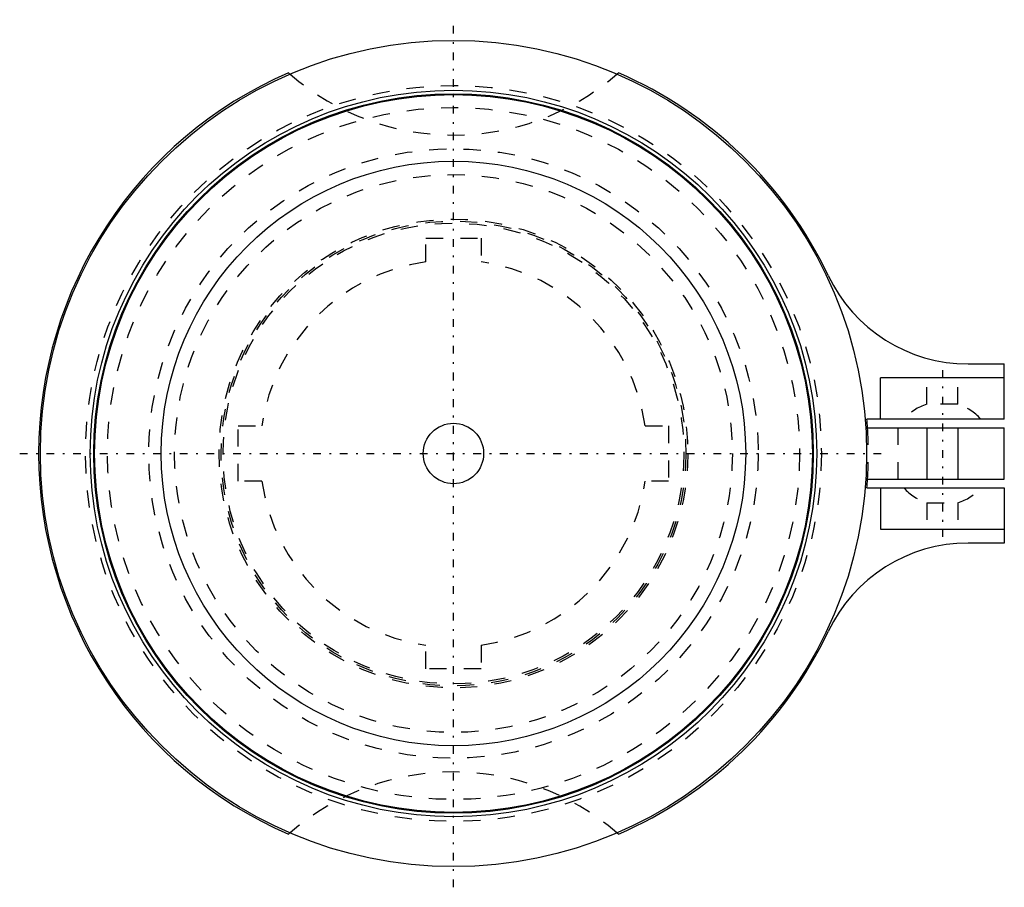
# Model space of a CAD drawing. Extents: x -25.2 to 32, y -25.2 to 25.2.
import ezdxf

# ---------------------------------------------------------------- set-up
doc = ezdxf.new("R2010")
doc.units = 0
doc.linetypes.add('CENTER', pattern=[1.5, 0.45, -0.5, 0.05, -0.5])
doc.linetypes.add('DASHED', pattern=[2, 1, -1])
for name, color, linetype in [('AM_0', 7, 'CONTINUOUS'), ('AM_3', 7, 'DASHED'), ('AM_7', 7, 'CENTER')]:
    doc.layers.add(name, color=color, linetype=linetype)

msp = doc.modelspace()

# ---------------------------------------------------------------- linework, layer by layer
at = {"layer": 'AM_0', "color": 7, "linetype": 'CONTINUOUS'}
for p, q in [((29.899, 5.2), (32, 5.2)), ((32, 2), (32, 5.2)), ((24.8, 2), (24.8, 4.4)), ((32, 4.4), (24.8, 4.4)), ((32, 2), (24.017, 2)), ((23.953, 1.5), (32, 1.5)), ((27.5, 1.5), (27.5, -1.5)), ((29.3, 1.5), (29.3, -1.5)), ((32, -1.5), (32, 1.5)), ((23.953, -1.5), (32, -1.5)), ((24.017, -2), (32, -2)), ((24.8, -2), (24.8, -4.4)), ((32, -2), (32, -5.2)), ((24.8, -4.4), (32, -4.4)), ((32, -5.2), (29.899, -5.2))]:
    msp.add_line(p, q, dxfattribs=at)
for radius in [24, 21.1, 20.9, 20.85, 16.977, 1.754]:
    msp.add_circle((0, 0), radius, dxfattribs=at)
for centre, radius, start, end in [((0, 0), 24.1, 113.42, 246.58), ((0, 33), 14.5, 228.6529, 229.0907), ((0, 33), 14.5, 310.9093, 311.3471), ((0, 0), 24.1, 25.4043, 66.58), ((29.899, 14.2), 9, 205.4043, 270), ((0, 0), 24.1, 3.5684, 4.7603), ((0, 0), 24.1, 355.2397, 356.4316), ((29.899, -14.2), 9, 90, 154.5957), ((0, 0), 24.1, 293.42, 334.5957), ((0, -33), 14.5, 130.9093, 131.3471), ((0, -33), 14.5, 48.6529, 49.0907)]:
    msp.add_arc(centre, radius, start, end, dxfattribs=at)
at = {"layer": 'AM_3', "color": 6, "linetype": 'DASHED'}
for p, q in [((-1.6, 12.5), (1.6, 12.5)), ((-1.6, 11.136), (-1.6, 12.5)), ((1.6, 12.5), (1.6, 11.136)), ((27.5, 2.862), (27.5, 4.4)), ((29.3, 2.862), (29.3, 4.4)), ((29.3, 2.862), (27.5, 2.862)), ((-12.5, -1.6), (-12.5, 1.6)), ((-12.5, 1.6), (-11.136, 1.6)), ((11.136, 1.6), (12.5, 1.6)), ((12.5, 1.6), (12.5, -1.6)), ((25.81, 1.5), (25.81, -1.5)), ((-11.136, -1.6), (-12.5, -1.6)), ((12.5, -1.6), (11.136, -1.6)), ((27.5, -2.862), (27.5, -4.4)), ((27.5, -2.862), (29.3, -2.862)), ((29.3, -2.862), (29.3, -4.4)), ((-1.6, -12.5), (-1.6, -11.136)), ((1.6, -11.136), (1.6, -12.5)), ((1.6, -12.5), (-1.6, -12.5))]:
    msp.add_line(p, q, dxfattribs=at)
for radius in [21.375, 20.1, 17.7, 16.2, 13.615, 13.5, 13.385]:
    msp.add_circle((0, 0), radius, dxfattribs=at)
for centre, radius, start, end in [((0, 33), 14.5, 229.0907, 310.9093), ((0, 0), 11.25, 98.1765, 171.8235), ((0, 0), 11.25, 8.1765, 81.8235), ((28.4, 0), 3, 107.4576, 138.1897), ((28.4, 0), 3, 41.8103, 72.5424), ((0, 0), 24.1, 356.4316, 3.5684), ((0, 0), 11.25, 188.1765, 261.8235), ((0, 0), 11.25, 278.1765, 351.8235), ((28.4, 0), 3, 221.8103, 252.5424), ((28.4, 0), 3, 287.4576, 318.1897), ((0, -33), 14.5, 49.0907, 130.9093)]:
    msp.add_arc(centre, radius, start, end, dxfattribs=at)
at = {"layer": 'AM_7', "color": 4, "linetype": 'CENTER'}
for p, q in [((0, -25.2), (0, 25.2)), ((28.4, 4.84), (28.4, -4.84)), ((-25.2, 0), (25.2, 0))]:
    msp.add_line(p, q, dxfattribs=at)

doc.saveas('drawing.dxf')
